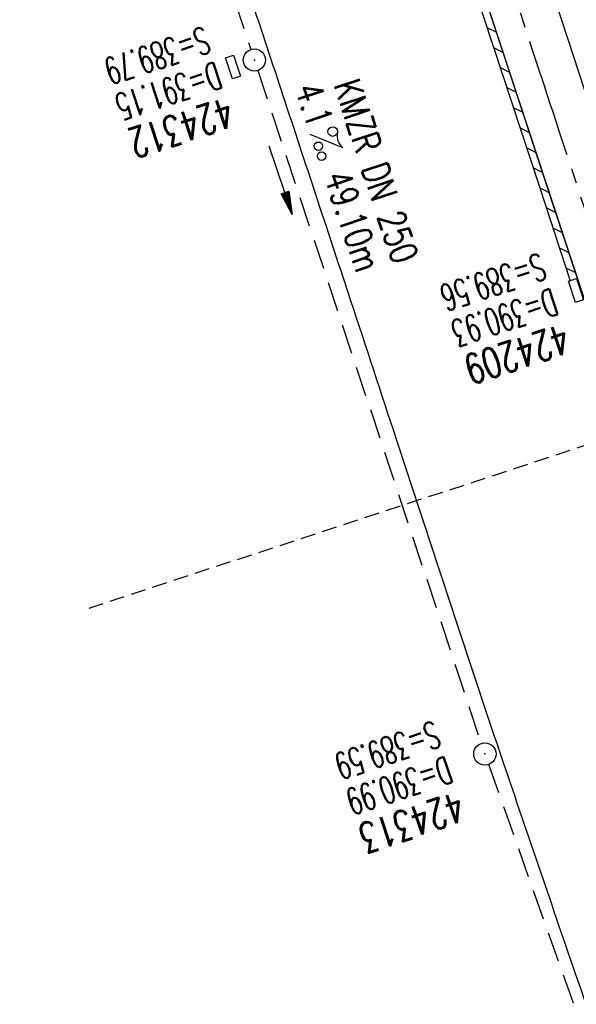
# Model space of a CAD drawing. Extents: x 450316 to 454644, y 428795 to 436505.
# Tile 154 of 256: x 453282 to 453319, y 433150 to 433217. Entities that reach past the tile are written whole.
import ezdxf
from ezdxf.enums import TextEntityAlignment as Align

# ---------------------------------------------------------------- set-up
doc = ezdxf.new("R2010")
doc.units = 0
doc.header["$LTSCALE"] = 2
doc.header["$MEASUREMENT"] = 0
for name, pattern in [('ACHSE', [5.5, 4, -0.5, 0.5, -0.5]), ('GESTRICH-X2', [1.5, 1, -0.5]), ('GESTRICHELT', [0.75, 0.5, -0.25])]:
    doc.linetypes.add(name, pattern=pattern)
doc.layers.get('0').update_dxf_attribs({"linetype": 'CONTINUOUS'})
for name, color, linetype in [('ACHSETOP', 1, 'ACHSE'), ('FBR', 8, 'CONTINUOUS'), ('HEKTOM', 1, 'GESTRICHELT'), ('KANAL', 7, 'GESTRICH-X2'), ('PFEIL', 7, 'CONTINUOUS'), ('RINNE', 8, 'CONTINUOUS'), ('SCHACHTNR', 6, 'CONTINUOUS'), ('SCHSYMBOL', 7, 'CONTINUOUS'), ('TEXTO', 4, 'CONTINUOUS'), ('TEXTU', 4, 'CONTINUOUS')]:
    doc.layers.add(name, color=color, linetype=linetype)
doc.styles.add('ROMANS', font='romans.shx', dxfattribs={"width": 0.8})

# ---------------------------------------------------------------- blocks, each defined once
blk = doc.blocks.new('GST')
at = {"color": 0}
blk.add_circle((0, 0), 0.75, dxfattribs=at)
blk.add_point((0, 0), dxfattribs=at)
blk = doc.blocks.new('17')
blk.add_lwpolyline([(-0.755, -1.218), (0.748, -1.218), (0.748, -1.801), (-0.755, -1.801)], close=True)
blk.add_blockref('GST', (0, 0))
blk = doc.blocks.new('10')
blk.add_blockref('GST', (0, 0))
blk = doc.blocks.new('PROM')
blk.add_line((1.566, 1.817), (0.019, 0.015))
for centre, radius in [((0.317, 1.51), 0.317), ((0.943, 0.291), 0.283), ((1.645, 0.287), 0.283)]:
    blk.add_circle(centre, radius)
blk.add_arc((0.992, 2.682), 1.033, 239.14139, 303.35492)
blk = doc.blocks.new('PFEIL2')
at = {"color": 0}
for p, q in [((0.88, 0.002), (-2.401, -0.012)), ((0.881, -0.271), (0.879, 0.276)), ((0.879, 0.276), (2.429, 0.009)), ((0.911, 0.27), (0.879, 0.265)), ((0.965, 0.261), (0.879, 0.246)), ((1.019, 0.252), (0.879, 0.228)), ((1.073, 0.242), (0.879, 0.209)), ((1.127, 0.233), (0.879, 0.191)), ((1.181, 0.224), (0.879, 0.172)), ((1.235, 0.214), (0.879, 0.154)), ((1.289, 0.205), (0.879, 0.135)), ((1.343, 0.196), (0.879, 0.117)), ((1.397, 0.187), (0.879, 0.098)), ((1.451, 0.177), (0.879, 0.08)), ((1.505, 0.168), (0.879, 0.061)), ((1.559, 0.159), (0.88, 0.043)), ((1.613, 0.149), (0.88, 0.024)), ((1.668, 0.14), (0.88, 0.006)), ((1.722, 0.131), (0.88, -0.013)), ((1.776, 0.121), (0.88, -0.031)), ((1.83, 0.112), (0.88, -0.05)), ((1.884, 0.103), (0.88, -0.068)), ((1.938, 0.094), (0.88, -0.087)), ((1.992, 0.084), (0.88, -0.105)), ((2.046, 0.075), (0.88, -0.124)), ((2.1, 0.066), (0.88, -0.142)), ((2.154, 0.056), (0.88, -0.161)), ((2.208, 0.047), (0.88, -0.179)), ((2.262, 0.038), (0.881, -0.198)), ((2.316, 0.029), (0.881, -0.216)), ((2.37, 0.019), (0.881, -0.235)), ((2.424, 0.01), (0.881, -0.253)), ((2.429, 0.009), (0.881, -0.271))]:
    blk.add_line(p, q, dxfattribs=at)

msp = doc.modelspace()

# ---------------------------------------------------------------- linework, layer by layer
msp.add_lwpolyline([(453319.032, 433199.176), (453319.501, 433197.748), (453318.947, 433197.566), (453318.478, 433198.994)], close=True)
at = {"layer": 'ACHSETOP', "flags": 128}
msp.add_lwpolyline([(451271.766, 435019.042, -0.000001), (451272.365, 435018.353, -0.000032), (451272.387, 435018.328), (451288.791, 434999.463, -0.000002), (451296.993, 434990.03, 0.000007), (451305.195, 434980.597, 0.000007), (451313.397, 434971.165, -0.000007), (451321.599, 434961.732, -0.000007), (451329.801, 434952.299, 0.000007), (451338.003, 434942.866, 0.000007), (451346.205, 434933.433, -0.000007), (451354.407, 434924.001, -0.000007), (451362.609, 434914.568, 0.000011), (451370.811, 434905.135, 0.000001), (451379.013, 434895.702, 0.000001), (451387.215, 434886.27), (451403.62, 434867.404), (451420.024, 434848.539), (451436.428, 434829.674, -0.000013), (451444.63, 434820.241, 0.000007), (451452.832, 434810.808, 0.000007), (451461.034, 434801.376, -0.000007), (451469.236, 434791.943, -0.000007), (451477.438, 434782.51, 0.000007), (451485.64, 434773.077, 0.000007), (451493.842, 434763.645, -0.000007), (451502.044, 434754.212, -0.000007), (451510.246, 434744.779, 0.000007), (451518.448, 434735.346, 0.000007), (451526.65, 434725.914, -0.000007), (451534.852, 434716.481, -0.000007), (451543.054, 434707.048, 0.000011), (451551.256, 434697.615, 0.000001), (451559.458, 434688.182, 0.000001), (451567.66, 434678.75), (451584.065, 434659.884, -0.000001), (451592.267, 434650.452, -0.000001), (451600.469, 434641.019, -0.000011), (451608.671, 434631.586, 0.000013), (451616.873, 434622.153), (451633.277, 434603.288), (451649.681, 434584.423, -0.000013), (451657.883, 434574.99, 0.000007), (451666.085, 434565.557, 0.000007), (451674.287, 434556.124, -0.000007), (451682.489, 434546.692, -0.000007), (451690.691, 434537.259, 0.000006), (451698.893, 434527.826), (451715.297, 434508.961, -0.000015), (451721.01, 434502.39, 0.000008), (451726.723, 434495.82, 0.000958), (451727.518, 434494.909, 0.000181), (451731.723, 434490.114, 0.003894), (451738.179, 434482.871, 0.00247), (451748.503, 434471.583, 0.003793), (451756.233, 434463.34, 0.003129), (451765.742, 434453.478, 0.00313), (451774.532, 434444.586, 0.003132), (451783.429, 434435.81, 0.003134), (451792.435, 434427.146, 0.003132), (451801.553, 434418.591, 0.003131), (451810.774, 434410.155, 0.00313), (451820.102, 434401.832, 0.003133), (451829.541, 434393.621, 0.003138), (451839.066, 434385.542, 0.003131), (451848.69, 434377.585, 0.003125), (451858.432, 434369.733, 0.003124), (451868.271, 434362.004, 0.00313), (451878.187, 434354.413, 0.003138), (451888.199, 434346.945, 0.003133), (451898.32, 434339.593, 0.003131), (451908.525, 434332.373, 0.003131), (451918.818, 434325.282, 0.003132), (451929.206, 434318.316, 0.003136), (451939.668, 434311.489, 0.00313), (451950.209, 434304.797, 0.003123), (451960.857, 434298.223, 0.003128), (451971.589, 434291.781, 0.003137), (451982.371, 434285.491, 0.003139), (451993.235, 434279.335, 0.003133), (452004.198, 434273.303, 0.003123), (452015.227, 434267.413, 0.003125), (452026.323, 434261.665, 0.003132), (452037.503, 434256.05, 0.003138), (452048.733, 434250.584, 0.003134), (452060.02, 434245.265, 0.003122), (452071.413, 434240.069, 0.003127), (452083.62, 434234.685, 0.003578), (452094.349, 434230.124, 0.002702), (452108.409, 434224.354, 0.004189), (452117.528, 434220.758, 0.00053), (452126.341, 434217.378, 0.001569), (452129.323, 434216.249, 0.000008), (452135.115, 434214.077, -0.000025), (452140.907, 434211.904), (452164.314, 434203.123, 0.000006), (452176.018, 434198.733, -0.000007), (452187.722, 434194.343), (452211.129, 434185.563), (452234.536, 434176.783, -0.000012), (452246.24, 434172.393, 0.000007), (452257.944, 434168.002, 0.000002), (452265.746, 434165.075, 0.000001), (452281.351, 434159.222, 0.000005), (452293.055, 434154.832, -0.000007), (452304.759, 434150.442, -0.000019), (452316.463, 434146.052, 0.000015), (452328.166, 434141.661, 0.000002), (452338.097, 434137.936, 0.000001), (452351.573, 434132.881, 0.000004), (452363.277, 434128.491, -0.000006), (452374.981, 434124.101, -0.00002), (452386.684, 434119.71, 0.00002), (452398.388, 434115.32, 0.000006), (452410.092, 434110.93, -0.000004), (452421.796, 434106.54, -0.000001), (452435.272, 434101.485, -0.000002), (452445.203, 434097.76, -0.000015), (452456.906, 434093.369, 0.000019), (452468.61, 434088.979, 0.000007), (452480.314, 434084.589, -0.000006), (452492.018, 434080.199, -0.000002), (452503.721, 434075.809, 0.000002), (452515.425, 434071.419, 0.000006), (452527.129, 434067.029, -0.000007), (452538.833, 434062.639, -0.000019), (452550.536, 434058.248, 0.000015), (452562.24, 434053.858, 0.000002), (452572.171, 434050.133, 0.000001), (452585.647, 434045.078, 0.000004), (452597.351, 434040.688, -0.000006), (452609.055, 434036.298, -0.00002), (452620.758, 434031.907, 0.00002), (452632.462, 434027.517, 0.000006), (452644.166, 434023.127, -0.000004), (452655.87, 434018.737, -0.000001), (452669.346, 434013.682, -0.000002), (452679.277, 434009.957, -0.000015), (452690.981, 434005.567, 0.000014), (452702.684, 434001.176, 0.000011), (452714.388, 433996.786, -0.000001), (452726.092, 433992.396, -0.000007), (452735.031, 433989.043, -0.000005), (452748.181, 433984.11, -0.000156), (452748.221, 433984.095, -0.000005), (452749.498, 433983.615, -0.004183), (452758.692, 433980.071, -0.002721), (452772.748, 433974.429, -0.005081), (452782.771, 433970.223, -0.003908), (452795.7, 433964.522, -0.003912), (452807.05, 433959.304, -0.003907), (452818.331, 433953.902, -0.003903), (452829.522, 433948.327, -0.003904), (452840.62, 433942.58, -0.003907), (452851.631, 433936.658, -0.003909), (452862.543, 433930.568, -0.003906), (452873.352, 433924.312, -0.003899), (452884.081, 433917.876, -0.003907), (452894.713, 433911.271, -0.003917), (452905.212, 433904.518, -0.003914), (452915.606, 433897.601, -0.003904), (452925.914, 433890.505, -0.003895), (452936.108, 433883.251, -0.003902), (452946.169, 433875.853, -0.003909), (452956.117, 433868.296, -0.003904), (452965.957, 433860.575, -0.003908), (452975.671, 433852.704, -0.00391), (452985.257, 433844.687, -0.003909), (452994.717, 433836.52, -0.003908), (453004.051, 433828.203, -0.003902), (453013.251, 433819.744, -0.003901), (453022.321, 433811.14, -0.003907), (453031.261, 433802.39, -0.003913), (453040.05, 433793.514, -0.003909), (453048.995, 433784.194, -0.00418), (453057.218, 433775.343, -0.003621), (453064.799, 433766.924, -0.003001), (453073.811, 433756.645, -0.003775), (453082.931, 433745.954, -0.004894), (453089.822, 433737.587, -0.004962), (453096.584, 433729.038, -0.003805), (453105.204, 433717.738, -0.003005), (453113.364, 433706.734, -0.003643), (453119.973, 433697.569, -0.004174), (453127.227, 433687.17, -0.004295), (453134.105, 433676.947, -0.003507), (453140.018, 433667.855, -0.002688), (453147.586, 433655.895, -0.003695), (453155.363, 433643.251, -0.00538), (453160.547, 433634.47, -0.005332), (453165.53, 433625.601, -0.003667), (453172.541, 433612.577, -0.002679), (453179.095, 433600.023, -0.003501), (453183.992, 433590.355, -0.004313), (453189.196, 433579.668, -0.003909), (453194.743, 433567.786, -0.003909), (453199.853, 433556.378, -0.003909), (453204.783, 433544.892, -0.003903), (453209.809, 433532.66, -0.004384), (453214.103, 433521.695, -0.003423), (453219.661, 433506.825, -0.005955), (453222.694, 433498.219, -0.000145), (453225.568, 433489.736, -0.000252), (453227.219, 433484.852, -0.000085), (453230.064, 433476.416, -0.000405), (453230.656, 433474.653, -0.003646), (453233.571, 433465.744, 0.00217), (453238.424, 433450.758, 0.000006), (453242.327, 433438.883, -0.000007), (453246.23, 433427.008, -0.000012), (453250.132, 433415.133, 0.000009), (453254.035, 433403.258, 0.003001), (453258.01, 433391.404, -0.003002), (453261.985, 433379.55, -0.003008), (453265.815, 433367.653, 0.003009), (453269.646, 433355.757, 0.00001), (453273.549, 433343.882, -0.000019), (453277.452, 433332.007), (453285.257, 433308.257, 0.000005), (453289.16, 433296.382, -0.000004), (453293.063, 433284.507, -0.000001), (453297.412, 433271.275, -0.000001), (453300.869, 433260.756, -0.00001), (453304.771, 433248.881, 0.000008), (453308.674, 433237.006, 0.000011), (453312.577, 433225.131, -0.000004), (453316.48, 433213.256, -0.000007), (453317.957, 433208.761, -0.000002), (453324.285, 433189.506, -0.00006), (453324.748, 433188.095, 0.000004), (453325.212, 433186.684, 0.001409), (453327.806, 433178.862, 0.000842), (453332.205, 433165.794, 0.002106), (453335.59, 433155.932, 0.001506), (453340.42, 433142.182, 0.001603), (453344.587, 433130.552, 0.001566), (453348.928, 433118.674, 0.00157), (453353.282, 433106.987, 0.001563), (453357.73, 433095.275, 0.001555), (453362.245, 433083.606, 0.001558), (453366.823, 433071.988, 0.001562), (453371.477, 433060.391, 0.001561), (453376.206, 433048.816, 0.001565), (453381.007, 433037.273, 0.001565), (453385.878, 433025.763, 0.001563), (453390.82, 433014.287, 0.001561), (453395.838, 433002.832, 0.001559), (453400.927, 432991.41, 0.00156), (453406.083, 432980.028, 0.001563), (453411.315, 432968.669, 0.001565), (453416.612, 432957.354, 0.001562), (453421.976, 432946.082, 0.001558), (453427.424, 432934.813, 0.001559), (453432.943, 432923.577, 0.001564), (453438.516, 432912.409, 0.001566), (453444.163, 432901.268, 0.001564), (453449.888, 432890.145, 0.001558), (453455.356, 432879.682, 0.001394), (453461.537, 432868.025, 0.001724), (453468.567, 432854.963, 0.002516), (453473.461, 432846.052, 0.001346), (453478.156, 432837.657, 0.000835), (453485.787, 432824.152, 0.000825), (453493.393, 432810.794, 0.001335), (453498.128, 432802.562, 0.002522), (453503.255, 432793.804, 0.001723), (453510.868, 432781.051, 0.001395), (453517.698, 432769.769, 0.001557), (453523.875, 432759.701, 0.001564), (453531.451, 432747.524, 0.002105), (453537.147, 432738.516, 0.001027), (453545.205, 432725.948, 0.001523), (453550.684, 432717.498, 0.000001), (453550.839, 432717.261, 0.000124), (453550.84, 432717.259, 0.000024), (453557.597, 432706.912, -0.000007), (453564.355, 432696.566, -0.000001), (453571.19, 432686.101, 0.000005), (453578.025, 432675.635, 0.000012), (453584.861, 432665.17, -0.000012), (453591.696, 432654.704, -0.000004), (453598.531, 432644.238, 0.000004), (453605.366, 432633.773, 0.000001), (453612.202, 432623.307, -0.000001), (453619.037, 432612.841, -0.000004), (453625.872, 432602.376, 0.000003), (453632.707, 432591.91), (453646.378, 432570.979, -0.000014), (453650.935, 432564.001, -0.000007), (453660.048, 432550.047, -0.002465), (453666.815, 432539.572, 0.002471), (453673.568, 432529.119, 0.002497), (453680.467, 432518.67, -0.002488), (453687.389, 432508.185, -0.000003), (453694.224, 432497.72, 0.000006), (453701.059, 432487.254), (453714.73, 432466.322, -0.000006), (453721.565, 432455.856, 0.000006), (453728.4, 432445.391, 0.000183), (453728.474, 432445.277, -0.000027), (453728.969, 432444.521, -0.003905), (453733.992, 432436.709, -0.002472), (453741.768, 432424.267, -0.005163), (453747.303, 432415.103, -0.003867), (453754.471, 432402.736, -0.003958), (453760.534, 432391.888, -0.003913), (453766.494, 432380.818, -0.003903), (453772.248, 432369.72, -0.003904), (453777.826, 432358.535, -0.003901), (453783.485, 432346.731, -0.004288), (453788.457, 432335.909, -0.003523), (453794.251, 432322.76, -0.004762), (453798.376, 432312.962, -0.001651), (453802.105, 432303.777, -0.002689), (453804.345, 432298.119, -0.001542), (453805.535, 432295.038, -0.000893), (453807.562, 432289.711, -0.005639), (453811.068, 432280.125, -0.003891), (453815.882, 432266.138, -0.00573), (453819.492, 432254.955, -0.005082), (453823.289, 432242.262, -0.004537), (453827.3, 432227.849, -0.006762), (453829.772, 432218.119, -0.001828), (453832.339, 432207.234, -0.002855), (453833.917, 432200.252, -0.000688), (453834.588, 432197.184, -0.000614), (453835.33, 432193.746, -0.005087), (453837.353, 432183.825, -0.003463), (453840.076, 432169.201, -0.004355), (453841.882, 432158.581, -0.003298), (453844.052, 432144.521, -0.003873), (453845.959, 432130.87, -0.004703), (453847.336, 432119.601, -0.004431), (453848.679, 432106.664, -0.004859), (453849.683, 432094.847, -0.001971), (453850.759, 432079.747, -0.003754), (453851.233, 432071.814, -0.000235), (453851.272, 432071.058, -0.000154), (453851.331, 432069.903, -0.005004), (453851.76, 432059.357, -0.003657), (453852.096, 432044.916, -0.006284), (453852.131, 432034.652, -0.00442), (453851.869, 432020.065, -0.004496), (453851.355, 432005.74, -0.005961), (453850.742, 431994.946, -0.004032), (453849.635, 431980.541, -0.005521), (453848.625, 431970.038, -0.000545), (453848.175, 431965.885, -0.00099), (453847.92, 431963.599, -0.002817), (453847.082, 431956.57, -0.001743), (453845.624, 431945.22, -0.004295), (453844.128, 431934.589, -0.003233), (453841.927, 431920.496, -0.003719), (453839.898, 431908.592, -0.003474), (453837.544, 431895.884, -0.003471), (453834.928, 431882.783, -0.003984), (453832.479, 431871.403, -0.002961), (453829.251, 431857.357, -0.00403), (453826.736, 431847.072, -0.001132), (453824.957, 431840.111, -0.001603), (453823.675, 431835.205, -0.002375), (453822.368, 431830.363, -0.001541), (453820.296, 431822.917, -0.005811), (453817.744, 431814.242, -0.003321), (453813.002, 431799.15, -0.004369), (453808.955, 431786.926, -0.004589), (453804.893, 431775.36, -0.004977), (453800.134, 431762.595, -0.00596), (453795.928, 431752.024, -0.002426), (453790.614, 431739.296, -0.004094), (453787.367, 431731.794, -0.000338), (453786.71, 431730.312, -0.000388), (453786.136, 431729.023, -0.004625), (453782.634, 431721.365, -0.002368), (453775.588, 431706.507, -0.004069), (453770.201, 431695.516, -0.003863), (453764.344, 431684.031, -0.004659), (453758.242, 431672.552, -0.005048), (453752.404, 431662.068, -0.002758), (453744.856, 431648.996, -0.004203), (453739.784, 431640.488, -0.000453), (453738.552, 431638.464, -0.00049), (453737.409, 431636.595, -0.004121), (453733.364, 431630.114, -0.00246), (453726.445, 431619.347, -0.006277), (453720.589, 431610.574, -0.004581), (453712.305, 431598.731, -0.005038), (453704.604, 431588.16, -0.005528), (453697.383, 431578.675, -0.004083), (453688.218, 431567.105, -0.005886), (453681.701, 431559.207, -0.001219), (453676.737, 431553.362, -0.002238), (453674.011, 431550.197, -0.001962), (453670.562, 431546.26, -0.001297), (453665.305, 431540.337, -0.004313), (453658.171, 431532.478, -0.003182), (453648.342, 431521.973, -0.004167), (453639.222, 431512.508, -0.00462), (453630.847, 431504.116, -0.002727), (453619.912, 431493.477, -0.004271), (453612.835, 431486.781, -0.000068), (453609.879, 431484.033, -0.000648), (453609.571, 431483.747, -0.000003), (453600.643, 431475.492, -0.000005), (453594.487, 431469.799), (453576.132, 431452.827), (453557.776, 431435.854), (453539.42, 431418.881), (453521.065, 431401.909, 0.000001), (453511.887, 431393.422, 0.000001), (453502.709, 431384.936, 0.000013), (453493.531, 431376.449, -0.000013), (453484.354, 431367.963, 0), (453475.176, 431359.477, 0), (453465.998, 431350.99), (453447.643, 431334.018, 0.000001), (453438.465, 431325.531, 0.000001), (453429.287, 431317.045, 0.000013), (453420.11, 431308.558, -0.000007), (453410.932, 431300.072, -0.000004), (453403.532, 431293.229, -0.000002), (453392.576, 431283.099, -0.00001), (453383.398, 431274.613, 0.000015), (453374.22, 431266.127, 0.000014), (453365.042, 431257.64, -0.000013), (453355.865, 431249.154, 0), (453343.628, 431237.839, -0.000001), (453337.509, 431232.181), (453319.154, 431215.209, 0.000001), (453309.976, 431206.722, 0.000001), (453300.798, 431198.236, 0.000013), (453291.621, 431189.749, -0.000013), (453282.443, 431181.263, -0.000001), (453273.265, 431172.777, -0.000001), (453264.087, 431164.29), (453245.732, 431147.318), (453227.376, 431130.345), (453209.02, 431113.372, 0.000014), (453199.843, 431104.885, -0.000009), (453190.665, 431096.399, -0.000019), (453181.487, 431087.913, 0.000019), (453172.309, 431079.427, 0.000009), (453163.132, 431070.941, -0.000008), (453153.954, 431062.454), (453135.598, 431045.481, 0.000009), (453134.861, 431044.799, 0.000002), (453130.417, 431040.69, 0.002804), (453126.112, 431036.664, 0.001372), (453117.381, 431028.361, 0.005333), (453110.158, 431021.305, 0.003613), (453099.686, 431010.703, 0.004216), (453091.364, 431002.01, 0.003913), (453082.552, 430992.499, 0.00391), (453074.199, 430983.197, 0.003911), (453065.996, 430973.768, 0.003912), (453057.937, 430964.207, 0.003915), (453050.034, 430954.528, 0.00391), (453042.286, 430944.729, 0.003905), (453034.682, 430934.798, 0.003908), (453027.235, 430924.75, 0.003912), (453019.954, 430914.598, 0.003918), (453012.829, 430904.328, 0.003918), (453005.866, 430893.947, 0.003907), (452999.072, 430883.467, 0.0039), (452992.431, 430872.865, 0.003908), (452985.952, 430862.152, 0.00392), (452979.661, 430851.374, 0.00392), (452973.542, 430840.502, 0.003904), (452967.571, 430829.493, 0.003903), (452961.774, 430818.394, 0.003916), (452956.17, 430807.245, 0.00392), (452950.739, 430796.004, 0.00391), (452945.472, 430784.651, 0.003904), (452940.385, 430773.223, 0.00391), (452935.485, 430761.733, 0.003913), (452930.764, 430750.166, 0.003909), (452926.22, 430738.514, 0.003913), (452921.858, 430726.792, 0.003918), (452917.686, 430715.017, 0.003913), (452913.698, 430703.178, 0.003909), (452909.892, 430691.264, 0.003904), (452906.273, 430679.293, 0.003908), (452902.844, 430667.279, 0.003914), (452899.604, 430655.212, 0.003911), (452896.55, 430643.086, 0.003914), (452893.686, 430630.913, 0.003917), (452891.016, 430618.707, 0.003911), (452890.732, 430617.306, 0.000237), (452886.248, 430594.167, 0.007575), (452884.76, 430585.792, 0.003906), (452882.249, 430569.49)], format="xyb", dxfattribs=at)
at = {"layer": 'FBR', "flags": 128}
for points in [[(453291.485, 431192.357, -0.000001), (453311.412, 431210.82, -0.000243)], [(453399.064, 433039.091, -0.001308), (453394.053, 433050.99, -0.001609), (453389.506, 433061.966, -0.001595), (453384.989, 433073.068, -0.002038), (453380.003, 433085.584, -0.003898), (453377.474, 433092.158, -0.000438), (453375.177, 433098.288, -0.000163), (453369.04, 433114.723, -0.000184), (453362.578, 433132.065, -0.000562), (453360.472, 433137.744, -0.00423), (453357.903, 433144.88, -0.001974), (453352.587, 433160.24, -0.000718), (453347.573, 433174.986, -0.001467), (453345.149, 433182.216, -0.000325), (453340.448, 433196.409, -0.000531), (453337.588, 433205.094, -0.000043), (453332.261, 433221.332, -0.000087), (453329.651, 433229.296, -0.000065), (453327.889, 433234.679, 0.000021), (453322.312, 433251.716, 0.000345), (453318.344, 433263.808, 0.001209)], [(453284.391, 433256.791, 0.001266), (453287.262, 433248.008, 0.000041), (453289.642, 433240.791, 0.000018), (453295.089, 433224.283, 0.000017), (453299.474, 433210.996, -0.00001), (453303.859, 433197.709, -0.000629), (453306.92, 433188.395, 0.00049), (453310.849, 433176.426, 0.002105), (453314.102, 433166.689, 0.001405), (453319.077, 433152.136, 0.001674), (453322.427, 433142.531, 0.001144), (453327.409, 433128.501, 0.001684), (453333.042, 433112.919, 0.002408), (453337.07, 433102.054, 0.001627), (453340.598, 433092.768, 0.00122), (453345.376, 433080.407, 0.001101), (453350.598, 433067.081, 0.001503), (453354.475, 433057.336, 0.001903), (453358.646, 433047.057, 0.001695)]]:
    msp.add_lwpolyline(points, format="xyb", dxfattribs=at)
for points in [[(453427.764, 432929.677), (453417.126, 432951.668), (453405.949, 432975.595), (453396.379, 432996.779), (453385.608, 433021.456), (453376.652, 433042.655), (453367.618, 433064.717), (453359.353, 433085.655), (453348.643, 433113.852), (453340.719, 433135.556), (453332.328, 433159.475), (453325.261, 433180.412), (453317.027, 433205.421), (453302.908, 433248.44), (453289.283, 433289.84)], [(453306.047, 433252.899), (453314.092, 433228.56), (453321.918, 433204.643), (453329.478, 433181.685), (453337.536, 433157.861), (453345.65, 433134.799), (453354.367, 433111.028), (453363.116, 433087.986), (453371.115, 433067.703), (453380.848, 433043.926), (453390.631, 433020.807), (453400.759, 432997.66), (453410.368, 432976.457), (453421.036, 432953.527), (453432.61, 432929.682)]]:
    msp.add_lwpolyline(points, dxfattribs=at)
at = {"layer": 'HEKTOM'}
msp.add_line((453324.281, 433189.5), (453286.281, 433177.031), dxfattribs=at)
at = {"layer": 'KANAL'}
for p, q in [((453282.094, 433260.656), (453297.156, 433214.563)), ((453297.625, 433213.156), (453312.625, 433167.969)), ((453313.125, 433166.563), (453329.594, 433119.969))]:
    msp.add_line(p, q, dxfattribs=at)
at = {"layer": 'RINNE'}
for p, q in [((453313.016, 433216.035), (453313.647, 433215.716)), ((453313.457, 433214.691), (453314.088, 433214.372)), ((453313.898, 433213.347), (453314.529, 433213.028)), ((453314.34, 433212.004), (453314.971, 433211.684)), ((453314.781, 433210.66), (453315.412, 433210.341)), ((453315.222, 433209.316), (453315.853, 433208.997)), ((453315.663, 433207.972), (453316.294, 433207.653)), ((453316.104, 433206.628), (453316.735, 433206.309)), ((453316.546, 433205.285), (453317.177, 433204.965)), ((453316.988, 433203.94), (453317.62, 433203.62)), ((453317.431, 433202.595), (453318.062, 433202.276)), ((453317.874, 433201.251), (453318.505, 433200.931)), ((453318.316, 433199.906), (453318.948, 433199.587))]:
    msp.add_line(p, q, dxfattribs=at)
msp.add_lwpolyline([(453302.433, 433248.284), (453308.978, 433228.335), (453316.552, 433205.265), (453318.604, 433199.032)], dxfattribs=at)
at = {"layer": 'RINNE', "flags": 128}
msp.add_lwpolyline([(453302.908, 433248.44), (453309.453, 433228.491), (453317.027, 433205.421), (453325.261, 433180.412), (453332.328, 433159.475), (453340.719, 433135.556), (453348.643, 433113.852), (453359.353, 433085.655), (453367.618, 433064.717), (453376.652, 433042.655), (453385.608, 433021.456), (453396.379, 432996.779), (453405.949, 432975.595), (453417.126, 432951.668), (453427.764, 432929.677)], dxfattribs=at)

# ---------------------------------------------------------------- block references
at = {"layer": 'PFEIL', "rotation": 288.3671}
msp.add_blockref('PFEIL2', (453299.172, 433205.792), dxfattribs=at)
at = {"layer": 'SCHSYMBOL'}
for name, p, rotation in [('17', (453297.401, 433213.853), 288.1932), ('10', (453312.872, 433167.256), 288.6077)]:
    msp.add_blockref(name, p, dxfattribs=dict(at, rotation=rotation))
at = {"layer": 'TEXTU', "rotation": 288.3671}
msp.add_blockref('PROM', (453301.125, 433208.869), dxfattribs=at)

# ---------------------------------------------------------------- texts
at = {"layer": 'SCHACHTNR', "style": 'ROMANS'}
for s, height, rotation, width, p in [('S=389.79', 1.8, 198.1932, 0.6, (453294.031, 433216.125)), ('D=391.15', 1.8, 198.1932, 0.6, (453294.813, 433213.75)), ('424312', 2, 198.1932, 0.7, (453295.594, 433211.375)), ('S=389.56', 1.8, 198.1932, 0.6, (453316.581, 433200.919)), ('D=390.93', 1.8, 198.1932, 0.6, (453317.362, 433198.544)), ('424209', 2, 198.1932, 0.7, (453318.143, 433196.169)), ('S=389.59', 1.8, 198.6077, 0.6, (453309.469, 433169.5)), ('D=390.99', 1.8, 198.6077, 0.6, (453310.281, 433167.125)), ('424313', 2, 198.6077, 0.7, (453311.063, 433164.75))]:
    msp.add_text(s, height=height, rotation=rotation, dxfattribs=dict(at, width=width)).set_placement(p)
at = {"layer": 'TEXTO', "style": 'ROMANS', "width": 0.75}
msp.add_text('KMZR DN 250', height=1.8, rotation=288.3671, dxfattribs=at).set_placement((453304.718, 433206.118), align=Align.CENTER)
at = {"layer": 'TEXTU', "style": 'ROMANS', "width": 0.75}
for s, p in [('4.1', (453300.107, 433211.941)), ('49.10m', (453302.076, 433206.034))]:
    msp.add_text(s, height=1.8, rotation=288.3671, dxfattribs=at).set_placement(p)

doc.saveas('drawing.dxf')
